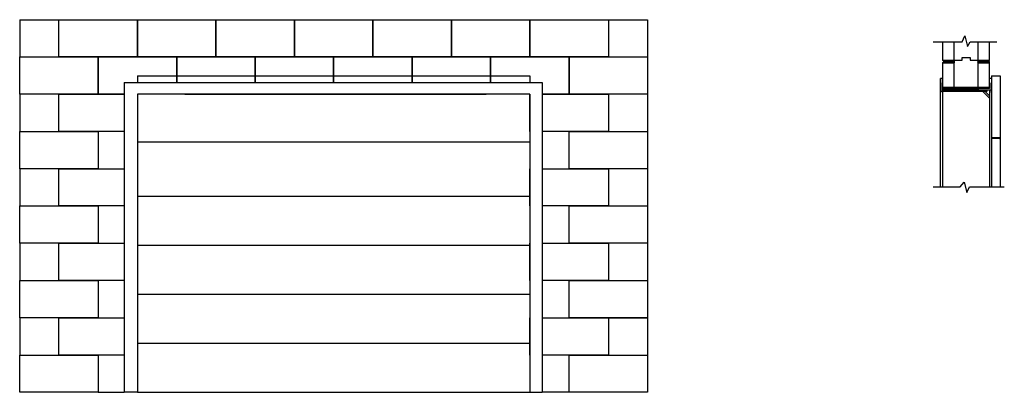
# Model space of a CAD drawing. Extents: x -647 to 4371, y 509 to 2409.
import ezdxf

# ---------------------------------------------------------------- set-up
doc = ezdxf.new("R2010")
doc.units = 0
doc.linetypes.add('P-COU', pattern=[4, 3, -1])
doc.linetypes.add('P-ORD', pattern=[6, 5, -1])
doc.layers.get('0').update_dxf_attribs({"linetype": 'CONTINUOUS'})
for name, color, linetype in [('ACIER', 6, 'CONTINUOUS'), ('BOIS', 2, 'CONTINUOUS'), ('DIVISION', 211, 'CONTINUOUS'), ('FENETRE', 4, 'CONTINUOUS'), ('FINITION', 5, 'CONTINUOUS'), ('GARAGE', 50, 'CONTINUOUS'), ('ISOBLOC', 3, 'CONTINUOUS'), ('MORTIER', 8, 'CONTINUOUS')]:
    doc.layers.add(name, color=color, linetype=linetype)

# ---------------------------------------------------------------- blocks, each defined once
blk = doc.blocks.new('BlockISOBLOC')
for p, q in [((0, 190), (400, 190)), ((0, 0), (0, 190)), ((400, 190), (400, 0)), ((400, 0), (0, 0))]:
    blk.add_line(p, q)

msp = doc.modelspace()

# ---------------------------------------------------------------- hatches: boundary and pattern name
at = {"layer": 'MORTIER'}
h = msp.add_hatch(dxfattribs=at)
h.set_pattern_fill('STEEL', color=256, style=0)
h.set_pattern_definition([(45, (52.6766, 495.225), (-2.245064, 2.245064), []), (45, (52.6766, 496.8126), (-2.245064, 2.245064), [])])
h.paths.add_polyline_path([(4296.6, 2190.2), (4296.6, 2202.2), (4236.6, 2202.2), (4236.6, 2190.2)])
h.paths.add_polyline_path([(4056.6, 2202.2, -0.746287), (4056.6, 2190.2), (4116.6, 2190.2), (4116.6, 2202.2)])

# ---------------------------------------------------------------- linework, layer by layer
for p, q in [((-246.5, 2219.4), (153.5, 2219.4)), ((153.5, 2219.4), (553.5, 2219.4)), ((553.5, 2219.4), (953.5, 2219.4)), ((953.5, 2219.4), (1353.5, 2219.4)), ((1353.5, 2219.4), (1753.5, 2219.4)), ((1753.5, 2219.4), (2153.5, 2219.4)), ((153.5, 2029.4), (-46.5, 2029.4)), ((-46.5, 2029.4), (-46.5, 1839.4)), ((553.5, 2029.4), (153.5, 2029.4)), ((953.5, 2029.4), (553.5, 2029.4)), ((1353.5, 2029.4), (953.5, 2029.4)), ((1753.5, 2029.4), (1353.5, 2029.4)), ((1953.5, 2029.4), (1753.5, 2029.4)), ((1953.5, 1839.4), (1953.5, 2029.4)), ((-46.5, 1649.4), (-46.5, 1459.4)), ((1953.5, 1459.4), (1953.5, 1649.4)), ((-46.5, 1269.4), (-46.5, 1079.4)), ((1953.5, 1079.4), (1953.5, 1269.4)), ((-46.5, 889.4), (-46.5, 699.4)), ((1953.5, 699.4), (1953.5, 889.4))]:
    msp.add_line(p, q)
at = {"layer": 'ACIER'}
for p, q in [((4046.6, 2109.6), (4046.6, 2038.2)), ((4056.6, 2109.6), (4046.6, 2109.6)), ((4046.6, 1557.8), (4046.6, 2109.6)), ((4056.6, 2109.6), (4056.6, 2048.2)), ((4296.6, 2057.7), (4296.6, 2111.4)), ((4296.6, 2111.4), (4306.6, 2111.4)), ((4306.6, 2111.4), (4306.6, 1557.8)), ((-114.3, 2089.4), (-114.3, 509.4)), ((-114.3, 2089.4), (2015.9, 2089.4)), ((2015.9, 2089.4), (2015.9, 509.4)), ((4056.6, 2048.2), (4056.6, 2088.2)), ((4056.6, 2088.2), (4056.6, 2048.2)), ((4056.6, 2062.9), (4056.6, 2049.5)), ((4296.6, 2057.7), (4237.7, 2057.7)), ((4237.7, 2057.7), (4237.7, 2052.4)), ((4296.6, 2088.2), (4296.6, 2057.7)), ((4296.6, 2057.7), (4296.6, 2062.9)), ((4306.6, 2038.2), (4306.6, 2088.2)), ((-46.5, 2029.4), (-46.5, 509.4)), ((1953.5, 2029.4), (-46.5, 2029.4)), ((1953.5, 2029.4), (1953.5, 509.4)), ((4056.9, 2043), (4046.9, 2043)), ((4056.6, 2048.2), (4238.3, 2048.2)), ((4281.7, 2043), (4056.6, 2043)), ((4237.7, 2052.4), (4296.6, 2052.4)), ((4238.1, 2052.4), (4296.6, 2052.4)), ((4238.3, 2048.2), (4281.7, 2048.2)), ((4281.7, 2048.2), (4281.7, 2043)), ((4296.6, 2052.4), (4306.6, 2052.4)), ((-46.5, 509.4), (-114.3, 509.4)), ((1953.5, 509.4), (2015.9, 509.4))]:
    msp.add_line(p, q, dxfattribs=at)
at = {"layer": 'ACIER', "linetype": 'P-COU'}
for p, q in [((195.8, 2029.4), (1733, 2029.4)), ((4056.6, 2043), (4056.6, 1557.8)), ((4296.6, 2052.4), (4296.6, 1557.8))]:
    msp.add_line(p, q, dxfattribs=at)
at = {"layer": 'ACIER', "const_width": 1.5}
for points in [[(4236.9, 2049.8, 0.647574), (4239.6, 2049.8, 1.282543)], [(4280.2, 2049.8, 0.647574), (4282.9, 2049.8, 1.282543)]]:
    msp.add_lwpolyline(points, format="xyb", close=True, dxfattribs=at)
at = {"layer": 'BOIS'}
for p, q in [((4306.6, 2123.8), (4349.6, 2123.8)), ((4349.6, 2123.8), (4349.6, 1806.9)), ((4349.6, 1806.9), (4306.6, 1806.9)), ((4349.6, 1811), (4350.7, 1811)), ((4350.7, 1811), (4350.7, 1805.9)), ((4306.6, 1804.9), (4349.6, 1804.9)), ((4349.6, 1804.9), (4349.6, 1557.8)), ((4349.6, 1800.8), (4350.7, 1800.8)), ((4350.7, 1800.8), (4350.7, 1805.9))]:
    msp.add_line(p, q, dxfattribs=at)
at = {"layer": 'BOIS', "const_width": 2}
msp.add_lwpolyline([(4351.7, 1805.9, 1), (4353.7, 1805.9, 1)], format="xyb", close=True, dxfattribs=at)
at = {"layer": 'DIVISION'}
for p, q in [((4156, 2297.2), (4170.1, 2326.2)), ((4170.1, 2326.2), (4183.1, 2273.2)), ((4008.7, 2297.2), (4156, 2297.2)), ((4183.1, 2273.2), (4197.3, 2297.2)), ((4197.3, 2297.2), (4332.8, 2297.2)), ((4008.7, 1557.8), (4145.9, 1557.8)), ((4145.9, 1557.8), (4166.9, 1581.6)), ((4166.9, 1581.6), (4180.1, 1527.6)), ((4180.1, 1527.6), (4193.4, 1557.8)), ((4193.4, 1557.8), (4371.3, 1557.8))]:
    msp.add_line(p, q, dxfattribs=at)
at = {"layer": 'FENETRE'}
msp.add_line((1553.5, 2029.4), (353.5, 2029.4), dxfattribs=at)
at = {"layer": 'FINITION'}
for p, q in [((4262.5, 2043), (4296.6, 2008.9)), ((4274.1, 2043), (4296.6, 2020.5))]:
    msp.add_line(p, q, dxfattribs=at)
at = {"layer": 'GARAGE', "linetype": 'P-ORD'}
for p, q in [((-46.5, 2123.8), (1953.5, 2123.8)), ((-46.5, 2123.8), (-46.5, 2089.4)), ((1953.5, 2123.8), (1953.5, 2089.4))]:
    msp.add_line(p, q, dxfattribs=at)
at = {"layer": 'GARAGE'}
for p, q in [((4306.6, 2123.8), (4306.6, 2111.4)), ((-46.5, 1785.9), (1953.5, 1785.9)), ((-46.5, 1509.4), (1953.5, 1509.4)), ((-46.5, 1259.4), (1953.5, 1259.4)), ((-46.5, 1009.4), (1953.5, 1009.4)), ((-46.5, 759.4), (1953.5, 759.4)), ((-46.5, 509.4), (1953.5, 509.4))]:
    msp.add_line(p, q, dxfattribs=at)
at = {"layer": 'ISOBLOC'}
for p, q in [((-646.5, 2409.4), (-646.5, 2219.4)), ((-646.5, 2409.4), (-446.5, 2409.4)), ((2353.5, 2409.4), (2553.5, 2409.4)), ((2553.5, 2409.4), (2553.5, 2219.4)), ((4056.6, 2297.2), (4056.6, 2202.2)), ((4116.6, 2202.2), (4116.6, 2297.2)), ((4236.6, 2297.2), (4236.6, 2202.2)), ((4296.6, 2202.2), (4296.6, 2297.2)), ((-246.5, 2029.4), (-246.5, 2219.4)), ((153.5, 2089.4), (153.5, 2219.4)), ((153.5, 2219.4), (153.5, 2089.4)), ((553.5, 2089.4), (553.5, 2219.4)), ((553.5, 2219.4), (553.5, 2089.4)), ((953.5, 2089.4), (953.5, 2219.4)), ((953.5, 2219.4), (953.5, 2089.4)), ((1353.5, 2089.4), (1353.5, 2219.4)), ((1353.5, 2219.4), (1353.5, 2089.4)), ((1753.5, 2089.4), (1753.5, 2219.4)), ((1753.5, 2219.4), (1753.5, 2089.4)), ((2153.5, 2219.4), (2153.5, 2029.4)), ((4156.6, 2202.2), (4156.6, 2217.2)), ((4156.6, 2217.2), (4196.6, 2217.2)), ((4156.6, 2202.2), (4156.6, 2217.2)), ((4156.6, 2217.2), (4196.6, 2217.2)), ((4196.6, 2217.2), (4196.6, 2202.2)), ((4196.6, 2217.2), (4196.6, 2202.2)), ((4056.6, 2202.2), (4116.6, 2202.2)), ((4056.6, 2190.2), (4056.6, 2048.2)), ((4056.6, 2190.2), (4116.6, 2190.2)), ((4116.6, 2202.2), (4156.6, 2202.2)), ((4116.6, 2202.2), (4116.6, 2190.2)), ((4116.6, 2202.2), (4156.6, 2202.2)), ((4116.6, 2062.9), (4116.6, 2190.2)), ((4196.6, 2202.2), (4236.6, 2202.2)), ((4196.6, 2202.2), (4236.6, 2202.2)), ((4236.6, 2202.2), (4236.6, 2190.2)), ((4236.6, 2202.2), (4296.6, 2202.2)), ((4236.6, 2190.2), (4236.6, 2063.5)), ((4236.6, 2190.2), (4296.6, 2190.2)), ((4296.6, 2057.7), (4296.6, 2190.2)), ((-646.5, 2029.4), (-646.5, 1839.4)), ((-446.5, 2029.4), (-114.3, 2029.4)), ((-446.5, 1839.4), (-446.5, 2029.4)), ((-114.3, 2029.4), (-246.5, 2029.4)), ((2153.5, 2029.4), (2015.9, 2029.4)), ((2015.9, 2029.4), (2353.5, 2029.4)), ((2353.5, 2029.4), (2353.5, 1839.4)), ((2553.5, 2029.4), (2553.5, 1839.4)), ((-114.3, 1839.4), (-446.5, 1839.4)), ((2353.5, 1839.4), (2015.9, 1839.4)), ((-646.5, 1649.4), (-646.5, 1459.4)), ((-446.5, 1649.4), (-114.3, 1649.4)), ((-446.5, 1459.4), (-446.5, 1649.4)), ((2015.9, 1649.4), (2353.5, 1649.4)), ((2353.5, 1649.4), (2353.5, 1459.4)), ((2553.5, 1649.4), (2553.5, 1459.4)), ((-114.3, 1459.4), (-446.5, 1459.4)), ((2353.5, 1459.4), (2015.9, 1459.4)), ((-646.5, 1269.4), (-646.5, 1079.4)), ((-446.5, 1269.4), (-114.3, 1269.4)), ((-446.5, 1079.4), (-446.5, 1269.4)), ((2015.9, 1269.4), (2353.5, 1269.4)), ((2353.5, 1269.4), (2353.5, 1079.4)), ((2553.5, 1269.4), (2553.5, 1079.4)), ((-114.3, 1079.4), (-446.5, 1079.4)), ((2353.5, 1079.4), (2015.9, 1079.4)), ((-446.5, 889.4), (-646.5, 889.4)), ((-646.5, 889.4), (-646.5, 699.4)), ((-446.5, 889.4), (-114.3, 889.4)), ((-446.5, 699.4), (-446.5, 889.4)), ((2015.9, 889.4), (2353.5, 889.4)), ((2353.5, 889.4), (2553.5, 889.4)), ((2353.5, 889.4), (2353.5, 699.4)), ((2553.5, 889.4), (2553.5, 699.4)), ((-114.3, 699.4), (-446.5, 699.4)), ((2353.5, 699.4), (2015.9, 699.4)), ((-246.5, 509.4), (-114.3, 509.4)), ((2153.5, 509.4), (2015.9, 509.4))]:
    msp.add_line(p, q, dxfattribs=at)
at = {"layer": 'MORTIER'}
for p, q in [((4056.6, 2062.9), (4296.6, 2062.9)), ((4296.6, 2062.9), (4056.6, 2062.9)), ((4056.6, 2062.9), (4056.6, 2048.2)), ((4056.6, 2058.5), (4061, 2062.9)), ((4056.6, 2054), (4065.5, 2062.9)), ((4056.6, 2049.5), (4070, 2062.9)), ((4059.7, 2048.2), (4074.5, 2062.9)), ((4064.2, 2048.2), (4079, 2062.9)), ((4068.7, 2048.2), (4083.4, 2062.9)), ((4073.2, 2048.2), (4087.9, 2062.9)), ((4077.7, 2048.2), (4092.4, 2062.9)), ((4082.2, 2048.2), (4096.9, 2062.9)), ((4086.7, 2048.2), (4101.4, 2062.9)), ((4091.2, 2048.2), (4105.9, 2062.9)), ((4095.7, 2048.2), (4110.4, 2062.9)), ((4100.2, 2048.2), (4114.9, 2062.9)), ((4104.6, 2048.2), (4119.4, 2062.9)), ((4109.1, 2048.2), (4123.9, 2062.9)), ((4113.6, 2048.2), (4128.4, 2062.9)), ((4118.1, 2048.2), (4132.8, 2062.9)), ((4122.6, 2048.2), (4137.3, 2062.9)), ((4127.1, 2048.2), (4141.8, 2062.9)), ((4131.6, 2048.2), (4146.3, 2062.9)), ((4136.1, 2048.2), (4150.8, 2062.9)), ((4140.6, 2048.2), (4155.3, 2062.9)), ((4145.1, 2048.2), (4159.8, 2062.9)), ((4149.5, 2048.2), (4164.3, 2062.9)), ((4154, 2048.2), (4168.8, 2062.9)), ((4158.5, 2048.2), (4173.3, 2062.9)), ((4163, 2048.2), (4177.7, 2062.9)), ((4167.5, 2048.2), (4182.2, 2062.9)), ((4172, 2048.2), (4186.7, 2062.9)), ((4176.5, 2048.2), (4191.2, 2062.9)), ((4181, 2048.2), (4195.7, 2062.9)), ((4185.5, 2048.2), (4200.2, 2062.9)), ((4190, 2048.2), (4204.7, 2062.9)), ((4194.4, 2048.2), (4209.2, 2062.9)), ((4198.9, 2048.2), (4213.7, 2062.9)), ((4203.4, 2048.2), (4218.2, 2062.9)), ((4207.9, 2048.2), (4222.6, 2062.9)), ((4212.4, 2048.2), (4227.1, 2062.9)), ((4216.9, 2048.2), (4231.6, 2062.9)), ((4221.4, 2048.2), (4236.1, 2062.9)), ((4225.9, 2048.2), (4240.6, 2062.9)), ((4239.9, 2057.7), (4245.1, 2062.9)), ((4244.4, 2057.7), (4249.6, 2062.9)), ((4248.8, 2057.7), (4254.1, 2062.9)), ((4253.3, 2057.7), (4258.6, 2062.9)), ((4257.8, 2057.7), (4263.1, 2062.9)), ((4262.3, 2057.7), (4267.5, 2062.9)), ((4266.8, 2057.7), (4272, 2062.9)), ((4271.3, 2057.7), (4276.5, 2062.9)), ((4275.8, 2057.7), (4281, 2062.9)), ((4280.3, 2057.7), (4285.5, 2062.9)), ((4284.8, 2057.7), (4290, 2062.9)), ((4289.3, 2057.7), (4294.5, 2062.9)), ((4293.7, 2057.7), (4296.6, 2060.5)), ((4230.4, 2048.2), (4237.7, 2055.5)), ((4234.9, 2048.2), (4236.8, 2050.1)), ((4238.1, 2052.4), (4296.6, 2052.4))]:
    msp.add_line(p, q, dxfattribs=at)

# ---------------------------------------------------------------- block references
at = {"layer": 'ISOBLOC'}
for p in [(-446.5, 2219.4), (-46.5, 2219.4), (353.5, 2219.4), (753.5, 2219.4), (1153.5, 2219.4), (1553.5, 2219.4), (1953.5, 2219.4), (-646.5, 2029.4), (2153.5, 2029.4), (-646.5, 1649.4), (2153.5, 1649.4), (-646.5, 1269.4), (2153.5, 1269.4), (-646.5, 889.4), (2153.5, 889.4), (-646.5, 509.4), (2153.5, 509.4)]:
    msp.add_blockref('BlockISOBLOC', p, dxfattribs=at)

doc.saveas('drawing.dxf')
